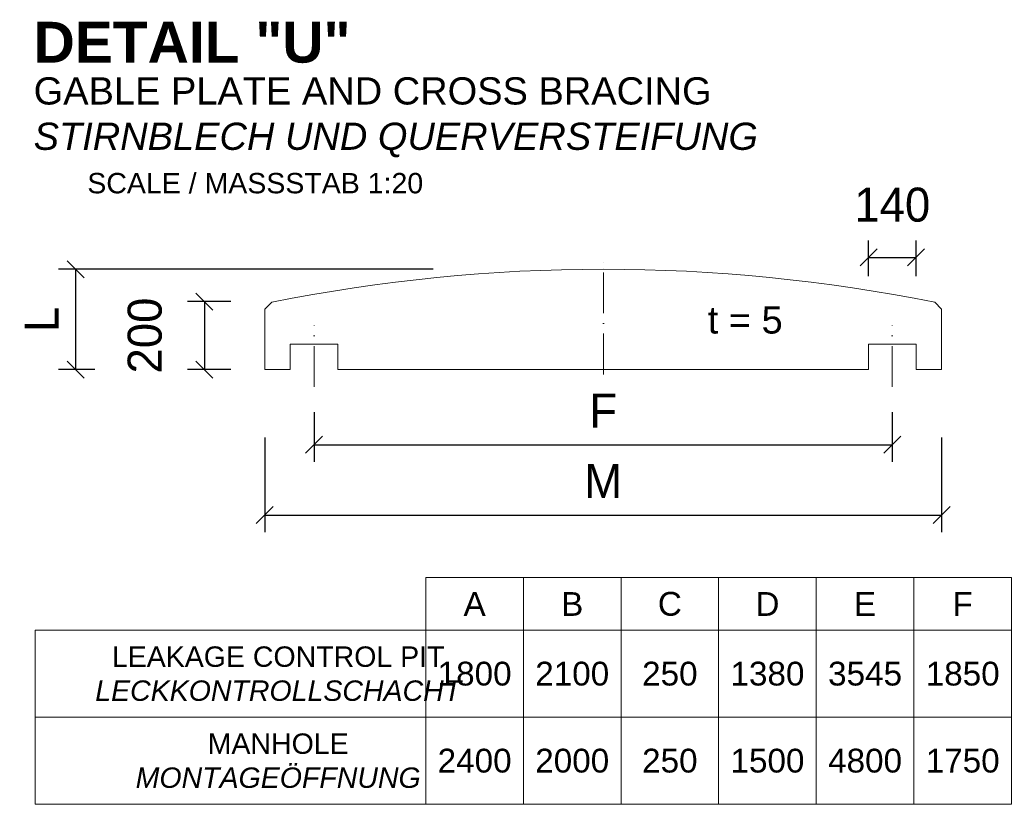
# Model space of a CAD drawing. Header units: millimetres. Extents: x 120724 to 215877, y -51423 to -32042.
# Tile 10 of 20: x 139652 to 142547, y -44004 to -41697. Entities that reach past the tile are written whole.
import ezdxf

# ---------------------------------------------------------------- set-up
doc = ezdxf.new("R2010")
doc.units = ezdxf.units.MM
doc.linetypes.add('ACAD_ISO10W100', pattern=[18, 12, -3, 0, -3])
doc.layers.add('Bemaßung', color=7, linetype='Continuous', lineweight=9)
doc.layers.add('Beschriftung', color=7, linetype='Continuous', lineweight=9)
doc.styles.add('LBB3.5M1000', font='isocp.shx', dxfattribs={"height": 3.5})
doc.dimstyles.new('DIN', dxfattribs={"dimtxt": 2.5, "dimasz": 2.5, "dimexe": 1.25, "dimexo": 0.625, "dimtad": 1, "dimtih": 1, "dimdec": 4, "dimdsep": 46, "dimlunit": 6, "dimtxsty": 'Standard', "dimcen": 2.5, "dimadec": 0, "dimazin": 0, "dimtfac": 1, "dimtdec": 4, "dimtmove": 0, "dimatfit": 3, "dimfxl": 0, "dimtvp": 1, "dimtolj": 1, "dimtzin": 0, "dimarcsym": 0})

# ---------------------------------------------------------------- blocks, each defined once
blk = doc.blocks.new('_Oblique')
at = {"color": 0, "linetype": 'ByBlock', "lineweight": -2}
blk.add_line((-0.5, -0.5), (0.5, 0.5), dxfattribs=at)
blk = doc.blocks.new('*D84')
at = {"layer": 'Bemaßung', "color": 0, "lineweight": -2, "transparency": 16777216}
for p, q in [((140517.8, -42851.1), (140517.8, -42997)), ((142217.8, -42851.1), (142217.8, -42997)), ((140517.8, -42947), (142217.8, -42947))]:
    blk.add_line(p, q, dxfattribs=at)
at = {"layer": 'DEFPOINTS', "color": 0, "transparency": 16777216}
for p in [(140517.8, -42651.1), (142217.8, -42651.1), (142217.8, -42947)]:
    blk.add_point(p, dxfattribs=at)
at = {"layer": 'Bemaßung', "color": 0, "lineweight": -2, "transparency": 16777216, "xscale": 50, "yscale": 50, "zscale": 50, "rotation": 180}
blk.add_blockref('_Oblique', (140517.8, -42947), dxfattribs=at)
at = {"layer": 'Bemaßung', "color": 0, "lineweight": -2, "transparency": 16777216, "xscale": 50, "yscale": 50, "zscale": 50}
blk.add_blockref('_Oblique', (142217.8, -42947), dxfattribs=at)
at = {"layer": 'Bemaßung', "color": 0, "transparency": 16777216, "insert": (141367.8, -42847), "char_height": 100, "attachment_point": 5}
blk.add_mtext('\\A1;F', dxfattribs=at)
blk = doc.blocks.new('*D85')
at = {"layer": 'Bemaßung', "color": 0, "lineweight": -2, "transparency": 16777216}
for p, q in [((140372.832296, -42926.077757), (140372.832296, -43203.793622)), ((142362.832296, -42926.077757), (142362.832296, -43203.793622)), ((140372.832296, -43153.793622), (142362.832296, -43153.793622))]:
    blk.add_line(p, q, dxfattribs=at)
at = {"layer": 'DEFPOINTS', "color": 0, "transparency": 16777216}
for p in [(140372.832296, -42726.077757), (142362.832296, -42726.077757), (142362.832296, -43153.793622)]:
    blk.add_point(p, dxfattribs=at)
at = {"layer": 'Bemaßung', "color": 0, "lineweight": -2, "transparency": 16777216, "xscale": 50, "yscale": 50, "zscale": 50, "rotation": 180}
blk.add_blockref('_Oblique', (140372.832296, -43153.793622), dxfattribs=at)
at = {"layer": 'Bemaßung', "color": 0, "lineweight": -2, "transparency": 16777216, "xscale": 50, "yscale": 50, "zscale": 50}
blk.add_blockref('_Oblique', (142362.832296, -43153.793622), dxfattribs=at)
at = {"layer": 'Bemaßung', "color": 0, "transparency": 16777216, "insert": (141367.832296, -43053.793622), "char_height": 100, "attachment_point": 5}
blk.add_mtext('\\A1;M', dxfattribs=at)
blk = doc.blocks.new('*D86')
at = {"layer": 'Bemaßung', "color": 0, "lineweight": -2, "transparency": 16777216}
for p, q in [((142147.8, -42451.1), (142147.8, -42346.4)), ((142287.8, -42451.1), (142287.8, -42346.4)), ((142147.8, -42396.4), (142287.8, -42396.4))]:
    blk.add_line(p, q, dxfattribs=at)
at = {"layer": 'DEFPOINTS', "color": 0, "transparency": 16777216}
for p in [(142287.8, -42396.4), (142147.8, -42651.1), (142287.8, -42651.1)]:
    blk.add_point(p, dxfattribs=at)
at = {"layer": 'Bemaßung', "color": 0, "lineweight": -2, "transparency": 16777216, "xscale": 50, "yscale": 50, "zscale": 50, "rotation": 180}
blk.add_blockref('_Oblique', (142147.8, -42396.4), dxfattribs=at)
at = {"layer": 'Bemaßung', "color": 0, "lineweight": -2, "transparency": 16777216, "xscale": 50, "yscale": 50, "zscale": 50}
blk.add_blockref('_Oblique', (142287.8, -42396.4), dxfattribs=at)
at = {"layer": 'Bemaßung', "color": 0, "transparency": 16777216, "insert": (142217.8, -42241.8), "char_height": 100, "attachment_point": 5}
blk.add_mtext('\\A1;140', dxfattribs=at)
blk = doc.blocks.new('*D87')
at = {"layer": 'Bemaßung', "color": 0, "lineweight": -2, "transparency": 16777216}
for p, q in [((140272.8, -42526.1), (140145.3, -42526.1)), ((140195.3, -42526.1), (140195.3, -42726.1)), ((140272.8, -42726.1), (140145.3, -42726.1))]:
    blk.add_line(p, q, dxfattribs=at)
at = {"layer": 'DEFPOINTS', "color": 0, "transparency": 16777216}
for p in [(140372.8, -42526.1), (140195.3, -42726.1), (140372.8, -42726.1)]:
    blk.add_point(p, dxfattribs=at)
at = {"layer": 'Bemaßung', "color": 0, "lineweight": -2, "transparency": 16777216, "xscale": 50, "yscale": 50, "zscale": 50}
for p, rotation in [((140195.3, -42526.1), 90), ((140195.3, -42726.1), 270)]:
    blk.add_blockref('_Oblique', p, dxfattribs=dict(at, rotation=rotation))
at = {"layer": 'Bemaßung', "color": 0, "transparency": 16777216, "insert": (140020.3, -42626.1), "char_height": 100, "attachment_point": 5, "rotation": 90}
blk.add_mtext('\\A1;200', dxfattribs=at)
blk = doc.blocks.new('*D88')
at = {"layer": 'Bemaßung', "color": 0, "lineweight": -2, "transparency": 16777216}
for p, q in [((140867.8, -42431.1), (139766.4, -42431.1)), ((139816.4, -42431.1), (139816.4, -42726.1)), ((139872.8, -42726.1), (139766.4, -42726.1))]:
    blk.add_line(p, q, dxfattribs=at)
at = {"layer": 'DEFPOINTS', "color": 0, "transparency": 16777216}
for p in [(141367.8, -42431.1), (139816.4, -42726.1), (140372.8, -42726.1)]:
    blk.add_point(p, dxfattribs=at)
at = {"layer": 'Bemaßung', "color": 0, "lineweight": -2, "transparency": 16777216, "xscale": 50, "yscale": 50, "zscale": 50}
for p, rotation in [((139816.4, -42431.1), 90), ((139816.4, -42726.1), 270)]:
    blk.add_blockref('_Oblique', p, dxfattribs=dict(at, rotation=rotation))
at = {"layer": 'Bemaßung', "color": 0, "transparency": 16777216, "insert": (139716.4, -42578.6), "char_height": 100, "attachment_point": 5, "rotation": 90}
blk.add_mtext('\\A1;L', dxfattribs=at)

msp = doc.modelspace()

# ---------------------------------------------------------------- linework, layer by layer
at = {"linetype": 'ACAD_ISO10W100', "lineweight": 5, "ltscale": 10}
for p, q in [((141368.863, -42740.27), (141368.863, -42408.801)), ((140517.832, -42777.118), (140517.832, -42596.046)), ((142217.832, -42777.118), (142217.832, -42596.046))]:
    msp.add_line(p, q, dxfattribs=at)
at = {"lineweight": 9}
msp.add_lwpolyline([(140393.211, -42528.324), (140372.832, -42548.702), (140372.832, -42726.078), (140447.832, -42726.078), (140447.832, -42651.078), (140587.832, -42651.078), (140587.832, -42726.078), (142147.832, -42726.078), (142147.832, -42651.078), (142287.832, -42651.078), (142287.832, -42726.078), (142362.832, -42726.078), (142362.832, -42548.702), (142342.454, -42528.324, 0.09975267)], format="xyb", close=True, dxfattribs=at)
at = {"lineweight": 5}
for points in [[(140846.214, -43492.71), (141133.202, -43492.71), (141133.202, -43337.966), (140846.214, -43337.966)], [(141133.202, -43492.71), (141420.189, -43492.71), (141420.189, -43337.966), (141133.202, -43337.966)], [(141420.189, -43492.71), (141707.176, -43492.71), (141707.176, -43337.966), (141420.189, -43337.966)], [(141707.176, -43492.71), (141994.163, -43492.71), (141994.163, -43337.966), (141707.176, -43337.966)], [(141994.163, -43492.71), (142281.151, -43492.71), (142281.151, -43337.966), (141994.163, -43337.966)], [(142281.151, -43492.71), (142568.138, -43492.71), (142568.138, -43337.966), (142281.151, -43337.966)], [(139697.24, -43748.588), (140846.214, -43748.588), (140846.214, -43492.71), (139697.24, -43492.71)], [(140846.214, -43748.588), (141133.202, -43748.588), (141133.202, -43492.71), (140846.214, -43492.71)], [(141133.202, -43748.588), (141420.189, -43748.588), (141420.189, -43492.71), (141133.202, -43492.71)], [(141420.189, -43748.588), (141707.176, -43748.588), (141707.176, -43492.71), (141420.189, -43492.71)], [(141707.176, -43748.588), (141994.163, -43748.588), (141994.163, -43492.71), (141707.176, -43492.71)], [(141994.163, -43748.588), (142281.151, -43748.588), (142281.151, -43492.71), (141994.163, -43492.71)], [(142281.151, -43748.588), (142568.138, -43748.588), (142568.138, -43492.71), (142281.151, -43492.71)], [(139697.24, -44004.466), (140846.214, -44004.466), (140846.214, -43748.588), (139697.24, -43748.588)], [(140846.214, -44004.466), (141133.202, -44004.466), (141133.202, -43748.588), (140846.214, -43748.588)], [(141133.202, -44004.466), (141420.189, -44004.466), (141420.189, -43748.588), (141133.202, -43748.588)], [(141420.189, -44004.466), (141707.176, -44004.466), (141707.176, -43748.588), (141420.189, -43748.588)], [(141707.176, -44004.466), (141994.163, -44004.466), (141994.163, -43748.588), (141707.176, -43748.588)], [(141994.163, -44004.466), (142281.151, -44004.466), (142281.151, -43748.588), (141994.163, -43748.588)], [(142281.151, -44004.466), (142568.138, -44004.466), (142568.138, -43748.588), (142281.151, -43748.588)]]:
    msp.add_lwpolyline(points, close=True, dxfattribs=at)

# ---------------------------------------------------------------- texts
at = {"layer": 'Beschriftung', "style": 'LBB3.5M1000'}
for s, insert, char_height, width, attachment_point in [('{\\fArial|b1|i0|c0|p34;DETAIL "U"}', (139693.226, -41703.425), 120, 941.54349, 1), ('{\\fArial|b0|i0|c0|p34;GABLE PLATE AND CROSS BRACING\\P\\fArial|b0|i1|c0|p34;STIRNBLECH UND QUERVERSTEIFUNG}', (139693.226, -41866.632), 80, 2331.49381, 1), ('{\\fArial|b0|i0|c0|p34;SCALE / MASSSTAB 1:20}', (139850.964, -42147.871), 60, 1052.97077, 1), ('{\\fArial|b0|i0|c0|p34;t = 5}', (141785.221, -42580.775), 80, 250.18836, 5), ('{\\fArial|b0|i0|c0|p34;A}', (140989.708, -43415.338), 70, 286.98722, 5), ('{\\fArial|b0|i0|c0|p34;B}', (141276.695, -43415.338), 70, 286.98722, 5), ('{\\fArial|b0|i0|c0|p34;C}', (141563.682, -43415.338), 70, 286.98722, 5), ('{\\fArial|b0|i0|c0|p34;D}', (141850.67, -43415.338), 70, 286.98722, 5), ('{\\fArial|b0|i0|c0|p34;E}', (142137.657, -43415.338), 70, 286.98722, 5), ('{\\fArial|b0|i0|c0|p34;F}', (142424.644, -43415.338), 70, 286.98722, 5), ('{\\fArial|b0|i0|c0|p34;LEAKAGE CONTROL PIT\\P\\fArial|b0|i1|c0|p34;LECKKONTROLLSCHACHT}', (140412.174, -43620.649), 60, 1332.66533, 5), ('{\\fArial|b0|i0|c0|p34;1800}', (140989.708, -43620.649), 70, 286.98722, 5), ('{\\fArial|b0|i0|c0|p34;2100}', (141276.695, -43620.649), 70, 286.98722, 5), ('{\\fArial|b0|i0|c0|p34;250}', (141563.682, -43620.649), 70, 286.98722, 5), ('{\\fArial|b0|i0|c0|p34;1380}', (141850.67, -43620.649), 70, 286.98722, 5), ('{\\fArial|b0|i0|c0|p34;3545}', (142137.657, -43620.649), 70, 286.98722, 5), ('{\\fArial|b0|i0|c0|p34;1850}', (142424.644, -43620.649), 70, 286.98722, 5), ('{\\fArial|b0|i0|c0|p34;MANHOLE\\P\\fArial|b0|i1|c0|p34;MONTAGEÖFFNUNG}', (140412.174, -43876.527), 60, 1332.66533, 5)]:
    msp.add_mtext(s, dxfattribs=dict(at, insert=insert, char_height=char_height, width=width, attachment_point=attachment_point))
at = {"layer": 'Beschriftung', "color": 1, "char_height": 70, "width": 286.98722, "attachment_point": 5, "style": 'LBB3.5M1000'}
for s, insert in [('{\\fArial|b0|i0|c0|p34;\\C256;2400}', (140989.708, -43876.527)), ('{\\fArial|b0|i0|c0|p34;\\C256;2000}', (141276.695, -43876.527)), ('{\\fArial|b0|i0|c0|p34;\\C256;250}', (141563.682, -43876.527)), ('{\\fArial|b0|i0|c0|p34;\\C256;1500}', (141850.67, -43876.527)), ('{\\fArial|b0|i0|c0|p34;\\C256;4800}', (142137.657, -43876.527)), ('{\\fArial|b0|i0|c0|p34;\\C256;1750}', (142424.644, -43876.527))]:
    msp.add_mtext(s, dxfattribs=dict(at, insert=insert))

# ---------------------------------------------------------------- dimensions: what is measured, and where the dimension line sits
at = {"layer": 'Bemaßung'}
dim = msp.add_linear_dim(base=(142287.832, -42396.433), p1=(142147.832, -42651.078), p2=(142287.832, -42651.078), dimstyle='DIN', override={"dimscale": 100, "dimtxt": 1, "dimasz": 0.5, "dimexe": 0.5, "dimexo": 2, "dimgap": 0.5, "dimtih": 0, "dimdec": 2, "dimblk1": 'Oblique', "dimblk2": 'Oblique', "dimsah": 1, "dimtmove": 2}, dxfattribs=at)
dim.commit()
dim.dimension.update_dxf_attribs({"geometry": '*D86', "text_midpoint": (142217.832, -42241.799), "dimtype": 160})
dim = msp.add_linear_dim(base=(139816.444, -42726.078), p1=(141367.832, -42431.103), p2=(140372.832, -42726.078), angle=90, text='L', dimstyle='DIN', override={"dimscale": 100, "dimtxt": 1, "dimasz": 0.5, "dimexe": 0.5, "dimexo": 5, "dimgap": 0.5, "dimtih": 0, "dimdec": 2, "dimblk1": 'Oblique', "dimblk2": 'Oblique', "dimsah": 1, "dimtmove": 2}, dxfattribs=at)
dim.commit()
dim.dimension.update_dxf_attribs({"geometry": '*D88', "text_midpoint": (139716.444, -42578.59)})
dim = msp.add_linear_dim(base=(140195.346, -42726.078), p1=(140372.832, -42526.078), p2=(140372.832, -42726.078), angle=90, dimstyle='DIN', override={"dimscale": 100, "dimtxt": 1, "dimasz": 0.5, "dimexe": 0.5, "dimexo": 1, "dimgap": 0.5, "dimtih": 0, "dimdec": 2, "dimblk1": 'Oblique', "dimblk2": 'Oblique', "dimsah": 1, "dimtmove": 2}, dxfattribs=at)
dim.commit()
dim.dimension.update_dxf_attribs({"geometry": '*D87', "text_midpoint": (140020.346, -42626.078)})
for base, p1, p2, text, picture, middle in [((142217.832, -42946.957), (140517.832, -42651.078), (142217.832, -42651.078), 'F', '*D84', (141367.832, -42846.957)), ((142362.832, -43153.794), (140372.832, -42726.078), (142362.832, -42726.078), 'M', '*D85', (141367.832, -43053.794))]:
    dim = msp.add_linear_dim(base=base, p1=p1, p2=p2, text=text, dimstyle='DIN', override={"dimscale": 100, "dimtxt": 1, "dimasz": 0.5, "dimexe": 0.5, "dimexo": 2, "dimgap": 0.5, "dimtih": 0, "dimdec": 2, "dimblk1": 'Oblique', "dimblk2": 'Oblique', "dimsah": 1, "dimtmove": 2}, dxfattribs=at)
    dim.commit()
    dim.dimension.update_dxf_attribs({"geometry": picture, "text_midpoint": middle})

doc.saveas('drawing.dxf')
